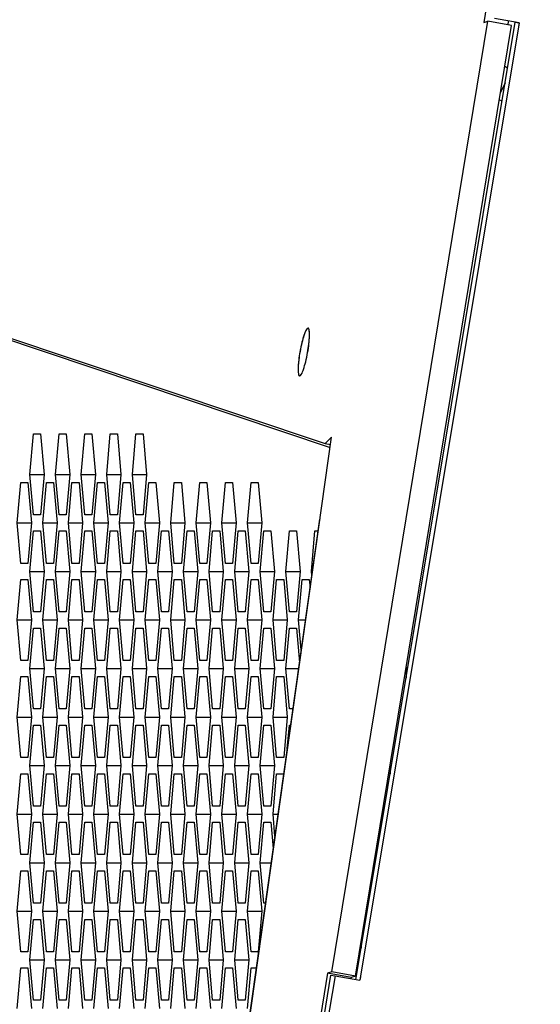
# Model space of a CAD drawing. Header units: millimetres. Extents: x 0 to 420, y 0 to 297.
# Tile 243 of 256: x 229.51 to 232.72, y 217.95 to 224.03. Entities that reach past the tile are written whole.
import ezdxf

# ---------------------------------------------------------------- set-up
doc = ezdxf.new("R2010")
doc.units = ezdxf.units.MM
doc.header["$LTSCALE"] = 23.1
doc.layers.get('0').update_dxf_attribs({"linetype": 'CONTINUOUS'})
doc.layers.add('02___PRT_ALL_AXES', color=7, linetype='CONTINUOUS')
doc.layers.add('DIM_PILOTEES', color=7, linetype='CONTINUOUS')
doc.styles.add('TEXTSTYLE_2', font='txt', dxfattribs={"width": 0.97619})
doc.styles.add('TEXTSTYLE_3', font='txt', dxfattribs={"width": 1.071429})
doc.styles.add('TEXTSTYLE_6', font='txt', dxfattribs={"width": 1.178571})
doc.dimstyles.new('DIMSTYLE_1', dxfattribs={"dimtxt": 2.5, "dimasz": 0.1875, "dimexe": 0.125, "dimexo": 0.0625, "dimgap": 1.25, "dimtad": 0, "dimtih": 1, "dimtoh": 1, "dimdsep": 46, "dimtxsty": 'TEXTSTYLE_2', "dimblk": '_FILLED', "dimblk1": '_FILLED', "dimblk2": '_FILLED', "dimcen": 0.09, "dimazin": 2, "dimtfac": 1, "dimtofl": 0, "dimtmove": 0, "dimatfit": 3, "dimldrblk": '_FILLED', "dimfxl": 1, "dimtolj": 1, "dimarcsym": 0})
doc.dimstyles.new('DIMSTYLE_2', dxfattribs={"dimtxt": 2.5, "dimasz": 0.1875, "dimexe": 0.125, "dimexo": 0.0625, "dimgap": 1.25, "dimtad": 0, "dimtih": 1, "dimtoh": 1, "dimdsep": 46, "dimtxsty": 'TEXTSTYLE_3', "dimblk": '_FILLED', "dimblk1": '_FILLED', "dimblk2": '_FILLED', "dimcen": 0.09, "dimazin": 2, "dimtfac": 1, "dimtofl": 0, "dimtmove": 0, "dimatfit": 3, "dimldrblk": '_FILLED', "dimfxl": 1, "dimtolj": 1, "dimarcsym": 0})
doc.dimstyles.new('DIMSTYLE_5', dxfattribs={"dimtxt": 2.5, "dimasz": 0.1875, "dimexe": 0.125, "dimexo": 0.0625, "dimgap": 1.25, "dimtad": 0, "dimtih": 1, "dimtoh": 1, "dimdsep": 46, "dimtxsty": 'TEXTSTYLE_6', "dimblk": '_FILLED', "dimblk1": '_FILLED', "dimblk2": '_FILLED', "dimcen": 0.09, "dimazin": 2, "dimtfac": 1, "dimtofl": 0, "dimtmove": 0, "dimatfit": 3, "dimldrblk": '_FILLED', "dimfxl": 1, "dimtolj": 1, "dimarcsym": 0})

# ---------------------------------------------------------------- blocks, each defined once
blk = doc.blocks.new('_FILLED')
at = {"color": 0, "linetype": 'BYBLOCK'}
blk.add_solid([(0, 0), (-1, 0.167), (-1, -0.167)], dxfattribs=at)
blk = doc.blocks.new('*D0')
at = {"layer": 'DIM_PILOTEES', "color": 2, "linetype": 'CONTINUOUS'}
for p, q in [((218.8808, 254.2086), (215.0951, 254.2086)), ((215.2201, 254.2086), (215.2201, 191.7537)), ((273.8528, 254.2086), (218.8808, 254.2086)), ((215.2201, 129.4471), (215.2201, 186.7537)), ((218.8808, 129.4471), (215.0951, 129.4471)), ((273.8782, 129.4471), (218.8808, 129.4471))]:
    blk.add_line(p, q, dxfattribs=at)
at = {"layer": 'DIM_PILOTEES', "color": 2, "linetype": 'CONTINUOUS', "xscale": 0.1875, "yscale": 0.1875, "zscale": 0.1875}
for p, rotation in [((215.2201, 254.2086), 90), ((215.2201, 129.4471), 270)]:
    blk.add_blockref('_FILLED', p, dxfattribs=dict(at, rotation=rotation))
at = {"layer": 'DIM_PILOTEES', "color": 2, "linetype": 'CONTINUOUS', "insert": (215.2201, 190.5037), "char_height": 2.5, "width": 10.982143, "attachment_point": 2, "line_spacing_factor": 0.9, "style": 'TEXTSTYLE_2'}
blk.add_mtext('{\\ftxt;\\W0.0001;\\H0.0001;\\~}{\\ftxt;\\W2.9285714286;\\H2.5; }{\\ftxt;\\W0.0001;\\H0.0001;\\~}', dxfattribs=at)
blk = doc.blocks.new('*D1')
at = {"layer": 'DIM_PILOTEES', "color": 2, "linetype": 'CONTINUOUS'}
for p, q in [((226.3883, 264.6125), (226.3883, 265.9875)), ((243.2945, 264.6125), (243.2945, 265.9875)), ((226.3883, 265.8625), (225.8883, 265.8625)), ((243.2945, 265.8625), (243.7945, 265.8625)), ((226.3883, 206.2157), (226.3883, 264.6125)), ((243.2945, 226.5584), (243.2945, 264.6125))]:
    blk.add_line(p, q, dxfattribs=at)
at = {"layer": 'DIM_PILOTEES', "color": 2, "linetype": 'CONTINUOUS', "xscale": 0.1875, "yscale": 0.1875, "zscale": 0.1875}
blk.add_blockref('_FILLED', (226.3883, 265.8625), dxfattribs=at)
at = {"layer": 'DIM_PILOTEES', "color": 2, "linetype": 'CONTINUOUS', "xscale": 0.1875, "yscale": 0.1875, "zscale": 0.1875, "rotation": 180}
blk.add_blockref('_FILLED', (243.2945, 265.8625), dxfattribs=at)
at = {"layer": 'DIM_PILOTEES', "color": 2, "linetype": 'CONTINUOUS', "insert": (235.5503, 267.1125), "char_height": 2.5, "width": 8.035714, "attachment_point": 2, "line_spacing_factor": 0.9, "style": 'TEXTSTYLE_3'}
blk.add_mtext('{\\ftxt;\\W0.0001;\\H0.0001;\\~}{\\ftxt;\\W2.1428571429;\\H2.5; }{\\ftxt;\\W0.0001;\\H0.0001;\\~}', dxfattribs=at)
blk = doc.blocks.new('*D8')
at = {"layer": 'DIM_PILOTEES', "color": 2, "linetype": 'CONTINUOUS'}
for p, q in [((226.3883, 276.7141), (226.3883, 278.0891)), ((276.2211, 276.7141), (276.2211, 278.0891)), ((226.3883, 277.9641), (248.9616, 277.9641)), ((276.2211, 277.9641), (257.3545, 277.9641)), ((226.3883, 206.2157), (226.3883, 276.7141)), ((276.2211, 241.6204), (276.2211, 276.7141))]:
    blk.add_line(p, q, dxfattribs=at)
at = {"layer": 'DIM_PILOTEES', "color": 2, "linetype": 'CONTINUOUS', "xscale": 0.1875, "yscale": 0.1875, "zscale": 0.1875, "rotation": 180}
blk.add_blockref('_FILLED', (226.3883, 277.9641), dxfattribs=at)
at = {"layer": 'DIM_PILOTEES', "color": 2, "linetype": 'CONTINUOUS', "xscale": 0.1875, "yscale": 0.1875, "zscale": 0.1875}
blk.add_blockref('_FILLED', (276.2211, 277.9641), dxfattribs=at)
at = {"layer": 'DIM_PILOTEES', "color": 2, "linetype": 'CONTINUOUS', "insert": (253.158, 279.2141), "char_height": 2.5, "width": 8.839286, "attachment_point": 2, "line_spacing_factor": 0.9, "style": 'TEXTSTYLE_6'}
blk.add_mtext('{\\ftxt;\\W0.0001;\\H0.0001;\\~}{\\ftxt;\\W2.3571428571;\\H2.5; }{\\ftxt;\\W0.0001;\\H0.0001;\\~}', dxfattribs=at)

msp = doc.modelspace()

# ---------------------------------------------------------------- linework, layer by layer
at = {"color": 7, "linetype": 'CONTINUOUS'}
for p, q in [((232.5368, 224.9966), (232.3753, 224.0134)), ((232.5946, 224.0125), (232.4409, 224.04)), ((231.4359, 218.1475), (232.4009, 224.022)), ((231.585, 218.0992), (232.5699, 224.0163)), ((232.5946, 224.0125), (231.6098, 218.0954)), ((232.3753, 224.0134), (232.4009, 224.022)), ((232.5467, 223.996), (232.4009, 224.022)), ((232.5699, 224.0163), (232.5946, 224.0125)), ((232.5946, 224.0125), (232.5906, 223.9887)), ((232.5227, 223.7328), (232.5049, 223.7414)), ((232.5076, 223.6422), (232.4788, 223.5826)), ((232.4885, 223.5272), (232.4711, 223.5356)), ((226.3883, 223.0907), (231.3956, 221.4117)), ((230.4753, 214.649), (231.435, 221.4515)), ((231.3956, 221.4117), (231.435, 221.4515)), ((231.3956, 221.4117), (231.4286, 221.4058)), ((229.5713, 221.222), (229.6592, 221.222)), ((229.7294, 221.222), (229.8172, 221.222)), ((229.8875, 221.222), (229.9753, 221.222)), ((230.0456, 221.222), (230.1334, 221.222)), ((230.2037, 221.222), (230.2915, 221.222)), ((230.4774, 214.6783), (231.3614, 220.9442)), ((229.4923, 220.922), (229.5801, 220.922)), ((229.6504, 220.922), (229.7382, 220.922)), ((229.8085, 220.922), (229.8963, 220.922)), ((229.9666, 220.922), (230.0544, 220.922)), ((230.1246, 220.922), (230.2125, 220.922)), ((230.2827, 220.922), (230.3706, 220.922)), ((230.4408, 220.922), (230.5287, 220.922)), ((230.5989, 220.922), (230.6867, 220.922)), ((230.757, 220.922), (230.8448, 220.922)), ((230.9151, 220.922), (231.0029, 220.922)), ((229.5713, 220.622), (229.6592, 220.622)), ((229.7294, 220.622), (229.8172, 220.622)), ((229.8875, 220.622), (229.9753, 220.622)), ((230.0456, 220.622), (230.1334, 220.622)), ((230.2037, 220.622), (230.2915, 220.622)), ((230.3618, 220.622), (230.4496, 220.622)), ((230.5199, 220.622), (230.6077, 220.622)), ((230.678, 220.622), (230.7658, 220.622)), ((230.8361, 220.622), (230.9239, 220.622)), ((230.9941, 220.622), (231.082, 220.622)), ((231.1522, 220.622), (231.2401, 220.622)), ((229.4923, 220.322), (229.5801, 220.322)), ((229.6504, 220.322), (229.7382, 220.322)), ((229.8085, 220.322), (229.8963, 220.322)), ((229.9666, 220.322), (230.0544, 220.322)), ((230.1246, 220.322), (230.2125, 220.322)), ((230.2827, 220.322), (230.3706, 220.322)), ((230.4408, 220.322), (230.5287, 220.322)), ((230.5989, 220.322), (230.6867, 220.322)), ((230.757, 220.322), (230.8448, 220.322)), ((230.9151, 220.322), (231.0029, 220.322)), ((231.0732, 220.322), (231.161, 220.322)), ((231.2313, 220.322), (231.2736, 220.322)), ((231.8952, 220.03), (231.8952, 219.9625)), ((229.5713, 220.022), (229.6592, 220.022)), ((229.7294, 220.022), (229.8172, 220.022)), ((229.8875, 220.022), (229.9753, 220.022)), ((230.0456, 220.022), (230.1334, 220.022)), ((230.2037, 220.022), (230.2915, 220.022)), ((230.3618, 220.022), (230.4496, 220.022)), ((230.5199, 220.022), (230.6077, 220.022)), ((230.678, 220.022), (230.7658, 220.022)), ((230.8361, 220.022), (230.9239, 220.022)), ((230.9941, 220.022), (231.082, 220.022)), ((231.1522, 220.022), (231.2313, 220.022)), ((229.4923, 219.722), (229.5801, 219.722)), ((229.6504, 219.722), (229.7382, 219.722)), ((229.8085, 219.722), (229.8963, 219.722)), ((229.9666, 219.722), (230.0544, 219.722)), ((230.1246, 219.722), (230.2125, 219.722)), ((230.2827, 219.722), (230.3706, 219.722)), ((230.4408, 219.722), (230.5287, 219.722)), ((230.5989, 219.722), (230.6867, 219.722)), ((230.757, 219.722), (230.8448, 219.722)), ((230.9151, 219.722), (231.0029, 219.722)), ((231.0732, 219.722), (231.161, 219.722)), ((229.5713, 219.422), (229.6592, 219.422)), ((229.7294, 219.422), (229.8172, 219.422)), ((229.8875, 219.422), (229.9753, 219.422)), ((230.0456, 219.422), (230.1334, 219.422)), ((230.2037, 219.422), (230.2915, 219.422)), ((230.3618, 219.422), (230.4496, 219.422)), ((230.5199, 219.422), (230.6077, 219.422)), ((230.678, 219.422), (230.7658, 219.422)), ((230.8361, 219.422), (230.9239, 219.422)), ((230.9941, 219.422), (231.082, 219.422)), ((229.4923, 219.122), (229.5801, 219.122)), ((229.6504, 219.122), (229.7382, 219.122)), ((229.8085, 219.122), (229.8963, 219.122)), ((229.9666, 219.122), (230.0544, 219.122)), ((230.1246, 219.122), (230.2125, 219.122)), ((230.2827, 219.122), (230.3706, 219.122)), ((230.4408, 219.122), (230.5287, 219.122)), ((230.5989, 219.122), (230.6867, 219.122)), ((230.757, 219.122), (230.8448, 219.122)), ((230.9151, 219.122), (231.0029, 219.122)), ((231.0732, 219.122), (231.1043, 219.122)), ((229.5713, 218.822), (229.6592, 218.822)), ((229.7294, 218.822), (229.8172, 218.822)), ((229.8875, 218.822), (229.9753, 218.822)), ((230.0456, 218.822), (230.1334, 218.822)), ((230.2037, 218.822), (230.2915, 218.822)), ((230.3618, 218.822), (230.4496, 218.822)), ((230.5199, 218.822), (230.6077, 218.822)), ((230.678, 218.822), (230.7658, 218.822)), ((230.8361, 218.822), (230.9239, 218.822)), ((230.9941, 218.822), (231.062, 218.822)), ((229.4923, 218.522), (229.5801, 218.522)), ((229.6504, 218.522), (229.7382, 218.522)), ((229.8085, 218.522), (229.8963, 218.522)), ((229.9666, 218.522), (230.0544, 218.522)), ((230.1246, 218.522), (230.2125, 218.522)), ((230.2827, 218.522), (230.3706, 218.522)), ((230.4408, 218.522), (230.5287, 218.522)), ((230.5989, 218.522), (230.6867, 218.522)), ((230.757, 218.522), (230.8448, 218.522)), ((230.9151, 218.522), (231.0029, 218.522)), ((229.5713, 218.222), (229.6592, 218.222)), ((229.7294, 218.222), (229.8172, 218.222)), ((229.8875, 218.222), (229.9753, 218.222)), ((230.0456, 218.222), (230.1334, 218.222)), ((230.2037, 218.222), (230.2915, 218.222)), ((230.3618, 218.222), (230.4496, 218.222)), ((230.5199, 218.222), (230.6077, 218.222)), ((230.678, 218.222), (230.7658, 218.222)), ((230.8361, 218.222), (230.9239, 218.222)), ((231.4103, 218.1389), (231.2487, 217.1557)), ((231.4359, 218.1475), (231.4103, 218.1389)), ((231.5561, 218.1129), (231.4103, 218.1389)), ((231.5817, 218.1215), (231.4359, 218.1475)), ((231.2755, 217.1898), (231.4313, 218.1267)), ((231.4561, 218.1229), (231.3002, 217.1861)), ((231.4313, 218.1267), (231.4561, 218.1229)), ((231.4561, 218.1229), (231.6098, 218.0954)), ((231.6132, 218.1162), (231.6098, 218.0954))]:
    msp.add_line(p, q, dxfattribs=at)
at = {"color": 3, "linetype": 'CONTINUOUS'}
for p, q in [((231.5817, 218.1215), (232.5467, 223.996)), ((232.527, 224.0234), (232.5232, 224.0002)), ((226.5369, 223.0294), (231.4262, 221.3887)), ((229.5713, 221.222), (229.5933, 221.472)), ((229.5933, 221.472), (229.6372, 221.472)), ((229.6372, 221.472), (229.6592, 221.222)), ((229.7294, 221.222), (229.7514, 221.472)), ((229.7514, 221.472), (229.7953, 221.472)), ((229.7953, 221.472), (229.8172, 221.222)), ((229.8875, 221.222), (229.9095, 221.472)), ((229.9095, 221.472), (229.9534, 221.472)), ((229.9534, 221.472), (229.9753, 221.222)), ((230.0456, 221.222), (230.0676, 221.472)), ((230.0676, 221.472), (230.1115, 221.472)), ((230.1115, 221.472), (230.1334, 221.222)), ((230.2037, 221.222), (230.2256, 221.472)), ((230.2256, 221.472), (230.2696, 221.472)), ((230.2696, 221.472), (230.2915, 221.222)), ((229.5933, 220.972), (229.5713, 221.222)), ((229.6592, 221.222), (229.6372, 220.972)), ((229.7514, 220.972), (229.7294, 221.222)), ((229.8172, 221.222), (229.7953, 220.972)), ((229.9095, 220.972), (229.8875, 221.222)), ((229.9753, 221.222), (229.9534, 220.972)), ((230.0676, 220.972), (230.0456, 221.222)), ((230.1334, 221.222), (230.1115, 220.972)), ((230.2256, 220.972), (230.2037, 221.222)), ((230.2915, 221.222), (230.2696, 220.972)), ((229.4923, 220.922), (229.5142, 221.172)), ((229.5142, 221.172), (229.5581, 221.172)), ((229.5581, 221.172), (229.5801, 220.922)), ((229.6504, 220.922), (229.6723, 221.172)), ((229.6723, 221.172), (229.7162, 221.172)), ((229.7162, 221.172), (229.7382, 220.922)), ((229.8085, 220.922), (229.8304, 221.172)), ((229.8304, 221.172), (229.8743, 221.172)), ((229.8743, 221.172), (229.8963, 220.922)), ((229.9666, 220.922), (229.9885, 221.172)), ((229.9885, 221.172), (230.0324, 221.172)), ((230.0324, 221.172), (230.0544, 220.922)), ((230.1246, 220.922), (230.1466, 221.172)), ((230.1466, 221.172), (230.1905, 221.172)), ((230.1905, 221.172), (230.2125, 220.922)), ((230.2827, 220.922), (230.3047, 221.172)), ((230.3047, 221.172), (230.3486, 221.172)), ((230.3486, 221.172), (230.3706, 220.922)), ((230.4408, 220.922), (230.4628, 221.172)), ((230.4628, 221.172), (230.5067, 221.172)), ((230.5067, 221.172), (230.5287, 220.922)), ((230.5989, 220.922), (230.6209, 221.172)), ((230.6209, 221.172), (230.6648, 221.172)), ((230.6648, 221.172), (230.6867, 220.922)), ((230.757, 220.922), (230.779, 221.172)), ((230.779, 221.172), (230.8229, 221.172)), ((230.8229, 221.172), (230.8448, 220.922)), ((230.9151, 220.922), (230.9371, 221.172)), ((230.9371, 221.172), (230.981, 221.172)), ((230.981, 221.172), (231.0029, 220.922)), ((229.6372, 220.972), (229.5933, 220.972)), ((229.7953, 220.972), (229.7514, 220.972)), ((229.9534, 220.972), (229.9095, 220.972)), ((230.1115, 220.972), (230.0676, 220.972)), ((230.2696, 220.972), (230.2256, 220.972)), ((229.5142, 220.672), (229.4923, 220.922)), ((229.5801, 220.922), (229.5581, 220.672)), ((229.6723, 220.672), (229.6504, 220.922)), ((229.7382, 220.922), (229.7162, 220.672)), ((229.8304, 220.672), (229.8085, 220.922)), ((229.8963, 220.922), (229.8743, 220.672)), ((229.9885, 220.672), (229.9666, 220.922)), ((230.0544, 220.922), (230.0324, 220.672)), ((230.1466, 220.672), (230.1246, 220.922)), ((230.2125, 220.922), (230.1905, 220.672)), ((230.3047, 220.672), (230.2827, 220.922)), ((230.3706, 220.922), (230.3486, 220.672)), ((230.4628, 220.672), (230.4408, 220.922)), ((230.5287, 220.922), (230.5067, 220.672)), ((230.6209, 220.672), (230.5989, 220.922)), ((230.6867, 220.922), (230.6648, 220.672)), ((230.779, 220.672), (230.757, 220.922)), ((230.8448, 220.922), (230.8229, 220.672)), ((230.9371, 220.672), (230.9151, 220.922)), ((231.0029, 220.922), (230.981, 220.672)), ((229.5713, 220.622), (229.5933, 220.872)), ((229.5933, 220.872), (229.6372, 220.872)), ((229.6372, 220.872), (229.6592, 220.622)), ((229.7294, 220.622), (229.7514, 220.872)), ((229.7514, 220.872), (229.7953, 220.872)), ((229.7953, 220.872), (229.8172, 220.622)), ((229.8875, 220.622), (229.9095, 220.872)), ((229.9095, 220.872), (229.9534, 220.872)), ((229.9534, 220.872), (229.9753, 220.622)), ((230.0456, 220.622), (230.0676, 220.872)), ((230.0676, 220.872), (230.1115, 220.872)), ((230.1115, 220.872), (230.1334, 220.622)), ((230.2037, 220.622), (230.2256, 220.872)), ((230.2256, 220.872), (230.2696, 220.872)), ((230.2696, 220.872), (230.2915, 220.622)), ((230.3618, 220.622), (230.3837, 220.872)), ((230.3837, 220.872), (230.4277, 220.872)), ((230.4277, 220.872), (230.4496, 220.622)), ((230.5199, 220.622), (230.5418, 220.872)), ((230.5418, 220.872), (230.5857, 220.872)), ((230.5857, 220.872), (230.6077, 220.622)), ((230.678, 220.622), (230.6999, 220.872)), ((230.6999, 220.872), (230.7438, 220.872)), ((230.7438, 220.872), (230.7658, 220.622)), ((230.8361, 220.622), (230.858, 220.872)), ((230.858, 220.872), (230.9019, 220.872)), ((230.9019, 220.872), (230.9239, 220.622)), ((230.9941, 220.622), (231.0161, 220.872)), ((231.0161, 220.872), (231.06, 220.872)), ((231.06, 220.872), (231.082, 220.622)), ((231.1522, 220.622), (231.1742, 220.872)), ((231.1742, 220.872), (231.2181, 220.872)), ((231.2181, 220.872), (231.2401, 220.622)), ((231.3103, 220.622), (231.3323, 220.872)), ((231.3323, 220.872), (231.3512, 220.872)), ((229.5581, 220.672), (229.5142, 220.672)), ((229.7162, 220.672), (229.6723, 220.672)), ((229.8743, 220.672), (229.8304, 220.672)), ((230.0324, 220.672), (229.9885, 220.672)), ((230.1905, 220.672), (230.1466, 220.672)), ((230.3486, 220.672), (230.3047, 220.672)), ((230.5067, 220.672), (230.4628, 220.672)), ((230.6648, 220.672), (230.6209, 220.672)), ((230.8229, 220.672), (230.779, 220.672)), ((230.981, 220.672), (230.9371, 220.672)), ((229.4923, 220.322), (229.5142, 220.572)), ((229.5142, 220.572), (229.5581, 220.572)), ((229.5581, 220.572), (229.5801, 220.322)), ((229.5933, 220.372), (229.5713, 220.622)), ((229.6592, 220.622), (229.6372, 220.372)), ((229.6504, 220.322), (229.6723, 220.572)), ((229.6723, 220.572), (229.7162, 220.572)), ((229.7162, 220.572), (229.7382, 220.322)), ((229.7514, 220.372), (229.7294, 220.622)), ((229.8172, 220.622), (229.7953, 220.372)), ((229.8085, 220.322), (229.8304, 220.572)), ((229.8304, 220.572), (229.8743, 220.572)), ((229.8743, 220.572), (229.8963, 220.322)), ((229.9095, 220.372), (229.8875, 220.622)), ((229.9753, 220.622), (229.9534, 220.372)), ((229.9666, 220.322), (229.9885, 220.572)), ((229.9885, 220.572), (230.0324, 220.572)), ((230.0324, 220.572), (230.0544, 220.322)), ((230.0676, 220.372), (230.0456, 220.622)), ((230.1334, 220.622), (230.1115, 220.372)), ((230.1246, 220.322), (230.1466, 220.572)), ((230.1466, 220.572), (230.1905, 220.572)), ((230.1905, 220.572), (230.2125, 220.322)), ((230.2256, 220.372), (230.2037, 220.622)), ((230.2915, 220.622), (230.2696, 220.372)), ((230.2827, 220.322), (230.3047, 220.572)), ((230.3047, 220.572), (230.3486, 220.572)), ((230.3486, 220.572), (230.3706, 220.322)), ((230.3837, 220.372), (230.3618, 220.622)), ((230.4496, 220.622), (230.4277, 220.372)), ((230.4408, 220.322), (230.4628, 220.572)), ((230.4628, 220.572), (230.5067, 220.572)), ((230.5067, 220.572), (230.5287, 220.322)), ((230.5418, 220.372), (230.5199, 220.622)), ((230.6077, 220.622), (230.5857, 220.372)), ((230.5989, 220.322), (230.6209, 220.572)), ((230.6209, 220.572), (230.6648, 220.572)), ((230.6648, 220.572), (230.6867, 220.322)), ((230.6999, 220.372), (230.678, 220.622)), ((230.7658, 220.622), (230.7438, 220.372)), ((230.757, 220.322), (230.779, 220.572)), ((230.779, 220.572), (230.8229, 220.572)), ((230.8229, 220.572), (230.8448, 220.322)), ((230.858, 220.372), (230.8361, 220.622)), ((230.9239, 220.622), (230.9019, 220.372)), ((230.9151, 220.322), (230.9371, 220.572)), ((230.9371, 220.572), (230.981, 220.572)), ((230.981, 220.572), (231.0029, 220.322)), ((231.0161, 220.372), (230.9941, 220.622)), ((231.082, 220.622), (231.06, 220.372)), ((231.0732, 220.322), (231.0951, 220.572)), ((231.0951, 220.572), (231.1391, 220.572)), ((231.1391, 220.572), (231.161, 220.322)), ((231.1742, 220.372), (231.1522, 220.622)), ((231.2401, 220.622), (231.2181, 220.372)), ((231.2313, 220.322), (231.2532, 220.572)), ((231.2532, 220.572), (231.2972, 220.572)), ((231.2972, 220.572), (231.3017, 220.5206)), ((231.3125, 220.5973), (231.3103, 220.622)), ((229.6372, 220.372), (229.5933, 220.372)), ((229.7953, 220.372), (229.7514, 220.372)), ((229.9534, 220.372), (229.9095, 220.372)), ((230.1115, 220.372), (230.0676, 220.372)), ((230.2696, 220.372), (230.2256, 220.372)), ((230.4277, 220.372), (230.3837, 220.372)), ((230.5857, 220.372), (230.5418, 220.372)), ((230.7438, 220.372), (230.6999, 220.372)), ((230.9019, 220.372), (230.858, 220.372)), ((231.06, 220.372), (231.0161, 220.372)), ((231.2181, 220.372), (231.1742, 220.372)), ((229.5142, 220.072), (229.4923, 220.322)), ((229.5801, 220.322), (229.5581, 220.072)), ((229.5713, 220.022), (229.5933, 220.272)), ((229.5933, 220.272), (229.6372, 220.272)), ((229.6372, 220.272), (229.6592, 220.022)), ((229.6723, 220.072), (229.6504, 220.322)), ((229.7382, 220.322), (229.7162, 220.072)), ((229.7294, 220.022), (229.7514, 220.272)), ((229.7514, 220.272), (229.7953, 220.272)), ((229.7953, 220.272), (229.8172, 220.022)), ((229.8304, 220.072), (229.8085, 220.322)), ((229.8963, 220.322), (229.8743, 220.072)), ((229.8875, 220.022), (229.9095, 220.272)), ((229.9095, 220.272), (229.9534, 220.272)), ((229.9534, 220.272), (229.9753, 220.022)), ((229.9885, 220.072), (229.9666, 220.322)), ((230.0544, 220.322), (230.0324, 220.072)), ((230.0456, 220.022), (230.0676, 220.272)), ((230.0676, 220.272), (230.1115, 220.272)), ((230.1115, 220.272), (230.1334, 220.022)), ((230.1466, 220.072), (230.1246, 220.322)), ((230.2125, 220.322), (230.1905, 220.072)), ((230.2037, 220.022), (230.2256, 220.272)), ((230.2256, 220.272), (230.2696, 220.272)), ((230.2696, 220.272), (230.2915, 220.022)), ((230.3047, 220.072), (230.2827, 220.322)), ((230.3706, 220.322), (230.3486, 220.072)), ((230.3618, 220.022), (230.3837, 220.272)), ((230.3837, 220.272), (230.4277, 220.272)), ((230.4277, 220.272), (230.4496, 220.022)), ((230.4628, 220.072), (230.4408, 220.322)), ((230.5287, 220.322), (230.5067, 220.072)), ((230.5199, 220.022), (230.5418, 220.272)), ((230.5418, 220.272), (230.5857, 220.272)), ((230.5857, 220.272), (230.6077, 220.022)), ((230.6209, 220.072), (230.5989, 220.322)), ((230.6867, 220.322), (230.6648, 220.072)), ((230.678, 220.022), (230.6999, 220.272)), ((230.6999, 220.272), (230.7438, 220.272)), ((230.7438, 220.272), (230.7658, 220.022)), ((230.779, 220.072), (230.757, 220.322)), ((230.8448, 220.322), (230.8229, 220.072)), ((230.8361, 220.022), (230.858, 220.272)), ((230.858, 220.272), (230.9019, 220.272)), ((230.9019, 220.272), (230.9239, 220.022)), ((230.9371, 220.072), (230.9151, 220.322)), ((231.0029, 220.322), (230.981, 220.072)), ((230.9941, 220.022), (231.0161, 220.272)), ((231.0161, 220.272), (231.06, 220.272)), ((231.06, 220.272), (231.082, 220.022)), ((231.0951, 220.072), (231.0732, 220.322)), ((231.161, 220.322), (231.1391, 220.072)), ((231.1522, 220.022), (231.1742, 220.272)), ((231.1742, 220.272), (231.2181, 220.272)), ((231.2181, 220.272), (231.2367, 220.0602)), ((231.2475, 220.1369), (231.2313, 220.322)), ((229.5581, 220.072), (229.5142, 220.072)), ((229.7162, 220.072), (229.6723, 220.072)), ((229.8743, 220.072), (229.8304, 220.072)), ((230.0324, 220.072), (229.9885, 220.072)), ((230.1905, 220.072), (230.1466, 220.072)), ((230.3486, 220.072), (230.3047, 220.072)), ((230.5067, 220.072), (230.4628, 220.072)), ((230.6648, 220.072), (230.6209, 220.072)), ((230.8229, 220.072), (230.779, 220.072)), ((230.981, 220.072), (230.9371, 220.072)), ((231.1391, 220.072), (231.0951, 220.072)), ((229.4923, 219.722), (229.5142, 219.972)), ((229.5142, 219.972), (229.5581, 219.972)), ((229.5581, 219.972), (229.5801, 219.722)), ((229.5933, 219.772), (229.5713, 220.022)), ((229.6592, 220.022), (229.6372, 219.772)), ((229.6504, 219.722), (229.6723, 219.972)), ((229.6723, 219.972), (229.7162, 219.972)), ((229.7162, 219.972), (229.7382, 219.722)), ((229.7514, 219.772), (229.7294, 220.022)), ((229.8172, 220.022), (229.7953, 219.772)), ((229.8085, 219.722), (229.8304, 219.972)), ((229.8304, 219.972), (229.8743, 219.972)), ((229.8743, 219.972), (229.8963, 219.722)), ((229.9095, 219.772), (229.8875, 220.022)), ((229.9753, 220.022), (229.9534, 219.772)), ((229.9666, 219.722), (229.9885, 219.972)), ((229.9885, 219.972), (230.0324, 219.972)), ((230.0324, 219.972), (230.0544, 219.722)), ((230.0676, 219.772), (230.0456, 220.022)), ((230.1334, 220.022), (230.1115, 219.772)), ((230.1246, 219.722), (230.1466, 219.972)), ((230.1466, 219.972), (230.1905, 219.972)), ((230.1905, 219.972), (230.2125, 219.722)), ((230.2256, 219.772), (230.2037, 220.022)), ((230.2915, 220.022), (230.2696, 219.772)), ((230.2827, 219.722), (230.3047, 219.972)), ((230.3047, 219.972), (230.3486, 219.972)), ((230.3486, 219.972), (230.3706, 219.722)), ((230.3837, 219.772), (230.3618, 220.022)), ((230.4496, 220.022), (230.4277, 219.772)), ((230.4408, 219.722), (230.4628, 219.972)), ((230.4628, 219.972), (230.5067, 219.972)), ((230.5067, 219.972), (230.5287, 219.722)), ((230.5418, 219.772), (230.5199, 220.022)), ((230.6077, 220.022), (230.5857, 219.772)), ((230.5989, 219.722), (230.6209, 219.972)), ((230.6209, 219.972), (230.6648, 219.972)), ((230.6648, 219.972), (230.6867, 219.722)), ((230.6999, 219.772), (230.678, 220.022)), ((230.7658, 220.022), (230.7438, 219.772)), ((230.757, 219.722), (230.779, 219.972)), ((230.779, 219.972), (230.8229, 219.972)), ((230.8229, 219.972), (230.8448, 219.722)), ((230.858, 219.772), (230.8361, 220.022)), ((230.9239, 220.022), (230.9019, 219.772)), ((230.9151, 219.722), (230.9371, 219.972)), ((230.9371, 219.972), (230.981, 219.972)), ((230.981, 219.972), (231.0029, 219.722)), ((231.0161, 219.772), (230.9941, 220.022)), ((231.082, 220.022), (231.06, 219.772)), ((231.0732, 219.722), (231.0951, 219.972)), ((231.0951, 219.972), (231.1391, 219.972)), ((231.1391, 219.972), (231.161, 219.722)), ((231.1742, 219.772), (231.1522, 220.022)), ((229.5142, 219.472), (229.4923, 219.722)), ((229.5801, 219.722), (229.5581, 219.472)), ((229.6372, 219.772), (229.5933, 219.772)), ((229.6723, 219.472), (229.6504, 219.722)), ((229.7382, 219.722), (229.7162, 219.472)), ((229.7953, 219.772), (229.7514, 219.772)), ((229.8304, 219.472), (229.8085, 219.722)), ((229.8963, 219.722), (229.8743, 219.472)), ((229.9534, 219.772), (229.9095, 219.772)), ((229.9885, 219.472), (229.9666, 219.722)), ((230.0544, 219.722), (230.0324, 219.472)), ((230.1115, 219.772), (230.0676, 219.772)), ((230.1466, 219.472), (230.1246, 219.722)), ((230.2125, 219.722), (230.1905, 219.472)), ((230.2696, 219.772), (230.2256, 219.772)), ((230.3047, 219.472), (230.2827, 219.722)), ((230.3706, 219.722), (230.3486, 219.472)), ((230.4277, 219.772), (230.3837, 219.772)), ((230.4628, 219.472), (230.4408, 219.722)), ((230.5287, 219.722), (230.5067, 219.472)), ((230.5857, 219.772), (230.5418, 219.772)), ((230.6209, 219.472), (230.5989, 219.722)), ((230.6867, 219.722), (230.6648, 219.472)), ((230.7438, 219.772), (230.6999, 219.772)), ((230.779, 219.472), (230.757, 219.722)), ((230.8448, 219.722), (230.8229, 219.472)), ((230.9019, 219.772), (230.858, 219.772)), ((230.9371, 219.472), (230.9151, 219.722)), ((231.0029, 219.722), (230.981, 219.472)), ((231.06, 219.772), (231.0161, 219.772)), ((231.0951, 219.472), (231.0732, 219.722)), ((231.161, 219.722), (231.1391, 219.472)), ((231.196, 219.772), (231.1742, 219.772)), ((229.5713, 219.422), (229.5933, 219.672)), ((229.5933, 219.672), (229.6372, 219.672)), ((229.6372, 219.672), (229.6592, 219.422)), ((229.7294, 219.422), (229.7514, 219.672)), ((229.7514, 219.672), (229.7953, 219.672)), ((229.7953, 219.672), (229.8172, 219.422)), ((229.8875, 219.422), (229.9095, 219.672)), ((229.9095, 219.672), (229.9534, 219.672)), ((229.9534, 219.672), (229.9753, 219.422)), ((230.0456, 219.422), (230.0676, 219.672)), ((230.0676, 219.672), (230.1115, 219.672)), ((230.1115, 219.672), (230.1334, 219.422)), ((230.2037, 219.422), (230.2256, 219.672)), ((230.2256, 219.672), (230.2696, 219.672)), ((230.2696, 219.672), (230.2915, 219.422)), ((230.3618, 219.422), (230.3837, 219.672)), ((230.3837, 219.672), (230.4277, 219.672)), ((230.4277, 219.672), (230.4496, 219.422)), ((230.5199, 219.422), (230.5418, 219.672)), ((230.5418, 219.672), (230.5857, 219.672)), ((230.5857, 219.672), (230.6077, 219.422)), ((230.678, 219.422), (230.6999, 219.672)), ((230.6999, 219.672), (230.7438, 219.672)), ((230.7438, 219.672), (230.7658, 219.422)), ((230.8361, 219.422), (230.858, 219.672)), ((230.858, 219.672), (230.9019, 219.672)), ((230.9019, 219.672), (230.9239, 219.422)), ((230.9941, 219.422), (231.0161, 219.672)), ((231.0161, 219.672), (231.06, 219.672)), ((231.06, 219.672), (231.082, 219.422)), ((231.1614, 219.5265), (231.1742, 219.672)), ((231.1742, 219.672), (231.1819, 219.672)), ((229.5581, 219.472), (229.5142, 219.472)), ((229.5933, 219.172), (229.5713, 219.422)), ((229.6592, 219.422), (229.6372, 219.172)), ((229.7162, 219.472), (229.6723, 219.472)), ((229.7514, 219.172), (229.7294, 219.422)), ((229.8172, 219.422), (229.7953, 219.172)), ((229.8743, 219.472), (229.8304, 219.472)), ((229.9095, 219.172), (229.8875, 219.422)), ((229.9753, 219.422), (229.9534, 219.172)), ((230.0324, 219.472), (229.9885, 219.472)), ((230.0676, 219.172), (230.0456, 219.422)), ((230.1334, 219.422), (230.1115, 219.172)), ((230.1905, 219.472), (230.1466, 219.472)), ((230.2256, 219.172), (230.2037, 219.422)), ((230.2915, 219.422), (230.2696, 219.172)), ((230.3486, 219.472), (230.3047, 219.472)), ((230.3837, 219.172), (230.3618, 219.422)), ((230.4496, 219.422), (230.4277, 219.172)), ((230.5067, 219.472), (230.4628, 219.472)), ((230.5418, 219.172), (230.5199, 219.422)), ((230.6077, 219.422), (230.5857, 219.172)), ((230.6648, 219.472), (230.6209, 219.472)), ((230.6999, 219.172), (230.678, 219.422)), ((230.7658, 219.422), (230.7438, 219.172)), ((230.8229, 219.472), (230.779, 219.472)), ((230.858, 219.172), (230.8361, 219.422)), ((230.9239, 219.422), (230.9019, 219.172)), ((230.981, 219.472), (230.9371, 219.472)), ((231.0161, 219.172), (230.9941, 219.422)), ((231.082, 219.422), (231.06, 219.172)), ((231.1391, 219.472), (231.0951, 219.472)), ((231.7963, 219.4283), (231.7963, 219.3687)), ((229.4923, 219.122), (229.5142, 219.372)), ((229.5142, 219.372), (229.5581, 219.372)), ((229.5581, 219.372), (229.5801, 219.122)), ((229.6504, 219.122), (229.6723, 219.372)), ((229.6723, 219.372), (229.7162, 219.372)), ((229.7162, 219.372), (229.7382, 219.122)), ((229.8085, 219.122), (229.8304, 219.372)), ((229.8304, 219.372), (229.8743, 219.372)), ((229.8743, 219.372), (229.8963, 219.122)), ((229.9666, 219.122), (229.9885, 219.372)), ((229.9885, 219.372), (230.0324, 219.372)), ((230.0324, 219.372), (230.0544, 219.122)), ((230.1246, 219.122), (230.1466, 219.372)), ((230.1466, 219.372), (230.1905, 219.372)), ((230.1905, 219.372), (230.2125, 219.122)), ((230.2827, 219.122), (230.3047, 219.372)), ((230.3047, 219.372), (230.3486, 219.372)), ((230.3486, 219.372), (230.3706, 219.122)), ((230.4408, 219.122), (230.4628, 219.372)), ((230.4628, 219.372), (230.5067, 219.372)), ((230.5067, 219.372), (230.5287, 219.122)), ((230.5989, 219.122), (230.6209, 219.372)), ((230.6209, 219.372), (230.6648, 219.372)), ((230.6648, 219.372), (230.6867, 219.122)), ((230.757, 219.122), (230.779, 219.372)), ((230.779, 219.372), (230.8229, 219.372)), ((230.8229, 219.372), (230.8448, 219.122)), ((230.9151, 219.122), (230.9371, 219.372)), ((230.9371, 219.372), (230.981, 219.372)), ((230.981, 219.372), (231.0029, 219.122)), ((231.0732, 219.122), (231.0951, 219.372)), ((231.0951, 219.372), (231.1391, 219.372)), ((229.6372, 219.172), (229.5933, 219.172)), ((229.7953, 219.172), (229.7514, 219.172)), ((229.9534, 219.172), (229.9095, 219.172)), ((230.1115, 219.172), (230.0676, 219.172)), ((230.2696, 219.172), (230.2256, 219.172)), ((230.4277, 219.172), (230.3837, 219.172)), ((230.5857, 219.172), (230.5418, 219.172)), ((230.7438, 219.172), (230.6999, 219.172)), ((230.9019, 219.172), (230.858, 219.172)), ((231.06, 219.172), (231.0161, 219.172)), ((229.5142, 218.872), (229.4923, 219.122)), ((229.5801, 219.122), (229.5581, 218.872)), ((229.6723, 218.872), (229.6504, 219.122)), ((229.7382, 219.122), (229.7162, 218.872)), ((229.8304, 218.872), (229.8085, 219.122)), ((229.8963, 219.122), (229.8743, 218.872)), ((229.9885, 218.872), (229.9666, 219.122)), ((230.0544, 219.122), (230.0324, 218.872)), ((230.1466, 218.872), (230.1246, 219.122)), ((230.2125, 219.122), (230.1905, 218.872)), ((230.3047, 218.872), (230.2827, 219.122)), ((230.3706, 219.122), (230.3486, 218.872)), ((230.4628, 218.872), (230.4408, 219.122)), ((230.5287, 219.122), (230.5067, 218.872)), ((230.6209, 218.872), (230.5989, 219.122)), ((230.6867, 219.122), (230.6648, 218.872)), ((230.779, 218.872), (230.757, 219.122)), ((230.8448, 219.122), (230.8229, 218.872)), ((230.9371, 218.872), (230.9151, 219.122)), ((231.0029, 219.122), (230.981, 218.872)), ((231.0851, 218.9859), (231.0732, 219.122)), ((229.5713, 218.822), (229.5933, 219.072)), ((229.5933, 219.072), (229.6372, 219.072)), ((229.6372, 219.072), (229.6592, 218.822)), ((229.7294, 218.822), (229.7514, 219.072)), ((229.7514, 219.072), (229.7953, 219.072)), ((229.7953, 219.072), (229.8172, 218.822)), ((229.8875, 218.822), (229.9095, 219.072)), ((229.9095, 219.072), (229.9534, 219.072)), ((229.9534, 219.072), (229.9753, 218.822)), ((230.0456, 218.822), (230.0676, 219.072)), ((230.0676, 219.072), (230.1115, 219.072)), ((230.1115, 219.072), (230.1334, 218.822)), ((230.2037, 218.822), (230.2256, 219.072)), ((230.2256, 219.072), (230.2696, 219.072)), ((230.2696, 219.072), (230.2915, 218.822)), ((230.3618, 218.822), (230.3837, 219.072)), ((230.3837, 219.072), (230.4277, 219.072)), ((230.4277, 219.072), (230.4496, 218.822)), ((230.5199, 218.822), (230.5418, 219.072)), ((230.5418, 219.072), (230.5857, 219.072)), ((230.5857, 219.072), (230.6077, 218.822)), ((230.678, 218.822), (230.6999, 219.072)), ((230.6999, 219.072), (230.7438, 219.072)), ((230.7438, 219.072), (230.7658, 218.822)), ((230.8361, 218.822), (230.858, 219.072)), ((230.858, 219.072), (230.9019, 219.072)), ((230.9019, 219.072), (230.9239, 218.822)), ((230.9941, 218.822), (231.0161, 219.072)), ((231.0161, 219.072), (231.06, 219.072)), ((231.06, 219.072), (231.0743, 218.9091)), ((229.5581, 218.872), (229.5142, 218.872)), ((229.7162, 218.872), (229.6723, 218.872)), ((229.8743, 218.872), (229.8304, 218.872)), ((230.0324, 218.872), (229.9885, 218.872)), ((230.1905, 218.872), (230.1466, 218.872)), ((230.3486, 218.872), (230.3047, 218.872)), ((230.5067, 218.872), (230.4628, 218.872)), ((230.6648, 218.872), (230.6209, 218.872)), ((230.8229, 218.872), (230.779, 218.872)), ((230.981, 218.872), (230.9371, 218.872)), ((229.5933, 218.572), (229.5713, 218.822)), ((229.6592, 218.822), (229.6372, 218.572)), ((229.7514, 218.572), (229.7294, 218.822)), ((229.8172, 218.822), (229.7953, 218.572)), ((229.9095, 218.572), (229.8875, 218.822)), ((229.9753, 218.822), (229.9534, 218.572)), ((230.0676, 218.572), (230.0456, 218.822)), ((230.1334, 218.822), (230.1115, 218.572)), ((230.2256, 218.572), (230.2037, 218.822)), ((230.2915, 218.822), (230.2696, 218.572)), ((230.3837, 218.572), (230.3618, 218.822)), ((230.4496, 218.822), (230.4277, 218.572)), ((230.5418, 218.572), (230.5199, 218.822)), ((230.6077, 218.822), (230.5857, 218.572)), ((230.6999, 218.572), (230.678, 218.822)), ((230.7658, 218.822), (230.7438, 218.572)), ((230.858, 218.572), (230.8361, 218.822)), ((230.9239, 218.822), (230.9019, 218.572)), ((231.0161, 218.572), (230.9941, 218.822)), ((229.4923, 218.522), (229.5142, 218.772)), ((229.5142, 218.772), (229.5581, 218.772)), ((229.5581, 218.772), (229.5801, 218.522)), ((229.6504, 218.522), (229.6723, 218.772)), ((229.6723, 218.772), (229.7162, 218.772)), ((229.7162, 218.772), (229.7382, 218.522)), ((229.8085, 218.522), (229.8304, 218.772)), ((229.8304, 218.772), (229.8743, 218.772)), ((229.8743, 218.772), (229.8963, 218.522)), ((229.9666, 218.522), (229.9885, 218.772)), ((229.9885, 218.772), (230.0324, 218.772)), ((230.0324, 218.772), (230.0544, 218.522)), ((230.1246, 218.522), (230.1466, 218.772)), ((230.1466, 218.772), (230.1905, 218.772)), ((230.1905, 218.772), (230.2125, 218.522)), ((230.2827, 218.522), (230.3047, 218.772)), ((230.3047, 218.772), (230.3486, 218.772)), ((230.3486, 218.772), (230.3706, 218.522)), ((230.4408, 218.522), (230.4628, 218.772)), ((230.4628, 218.772), (230.5067, 218.772)), ((230.5067, 218.772), (230.5287, 218.522)), ((230.5989, 218.522), (230.6209, 218.772)), ((230.6209, 218.772), (230.6648, 218.772)), ((230.6648, 218.772), (230.6867, 218.522)), ((230.757, 218.522), (230.779, 218.772)), ((230.779, 218.772), (230.8229, 218.772)), ((230.8229, 218.772), (230.8448, 218.522)), ((230.9151, 218.522), (230.9371, 218.772)), ((230.9371, 218.772), (230.981, 218.772)), ((230.981, 218.772), (231.0029, 218.522)), ((229.6372, 218.572), (229.5933, 218.572)), ((229.7953, 218.572), (229.7514, 218.572)), ((229.9534, 218.572), (229.9095, 218.572)), ((230.1115, 218.572), (230.0676, 218.572)), ((230.2696, 218.572), (230.2256, 218.572)), ((230.4277, 218.572), (230.3837, 218.572)), ((230.5857, 218.572), (230.5418, 218.572)), ((230.7438, 218.572), (230.6999, 218.572)), ((230.9019, 218.572), (230.858, 218.572)), ((231.0267, 218.572), (231.0161, 218.572)), ((229.5142, 218.272), (229.4923, 218.522)), ((229.5801, 218.522), (229.5581, 218.272)), ((229.6723, 218.272), (229.6504, 218.522)), ((229.7382, 218.522), (229.7162, 218.272)), ((229.8304, 218.272), (229.8085, 218.522)), ((229.8963, 218.522), (229.8743, 218.272)), ((229.9885, 218.272), (229.9666, 218.522)), ((230.0544, 218.522), (230.0324, 218.272)), ((230.1466, 218.272), (230.1246, 218.522)), ((230.2125, 218.522), (230.1905, 218.272)), ((230.3047, 218.272), (230.2827, 218.522)), ((230.3706, 218.522), (230.3486, 218.272)), ((230.4628, 218.272), (230.4408, 218.522)), ((230.5287, 218.522), (230.5067, 218.272)), ((230.6209, 218.272), (230.5989, 218.522)), ((230.6867, 218.522), (230.6648, 218.272)), ((230.779, 218.272), (230.757, 218.522)), ((230.8448, 218.522), (230.8229, 218.272)), ((230.9371, 218.272), (230.9151, 218.522)), ((231.0029, 218.522), (230.981, 218.272)), ((229.5713, 218.222), (229.5933, 218.472)), ((229.5933, 218.472), (229.6372, 218.472)), ((229.6372, 218.472), (229.6592, 218.222)), ((229.7294, 218.222), (229.7514, 218.472)), ((229.7514, 218.472), (229.7953, 218.472)), ((229.7953, 218.472), (229.8172, 218.222)), ((229.8875, 218.222), (229.9095, 218.472)), ((229.9095, 218.472), (229.9534, 218.472)), ((229.9534, 218.472), (229.9753, 218.222)), ((230.0456, 218.222), (230.0676, 218.472)), ((230.0676, 218.472), (230.1115, 218.472)), ((230.1115, 218.472), (230.1334, 218.222)), ((230.2037, 218.222), (230.2256, 218.472)), ((230.2256, 218.472), (230.2696, 218.472)), ((230.2696, 218.472), (230.2915, 218.222)), ((230.3618, 218.222), (230.3837, 218.472)), ((230.3837, 218.472), (230.4277, 218.472)), ((230.4277, 218.472), (230.4496, 218.222)), ((230.5199, 218.222), (230.5418, 218.472)), ((230.5418, 218.472), (230.5857, 218.472)), ((230.5857, 218.472), (230.6077, 218.222)), ((230.678, 218.222), (230.6999, 218.472)), ((230.6999, 218.472), (230.7438, 218.472)), ((230.7438, 218.472), (230.7658, 218.222)), ((230.8361, 218.222), (230.858, 218.472)), ((230.858, 218.472), (230.9019, 218.472)), ((230.9019, 218.472), (230.9239, 218.222)), ((231.6165, 218.3337), (231.6174, 218.2938)), ((231.6213, 218.363), (231.617, 218.3134)), ((229.5581, 218.272), (229.5142, 218.272)), ((229.7162, 218.272), (229.6723, 218.272)), ((229.8743, 218.272), (229.8304, 218.272)), ((230.0324, 218.272), (229.9885, 218.272)), ((230.1905, 218.272), (230.1466, 218.272)), ((230.3486, 218.272), (230.3047, 218.272)), ((230.5067, 218.272), (230.4628, 218.272)), ((230.6648, 218.272), (230.6209, 218.272)), ((230.8229, 218.272), (230.779, 218.272)), ((230.981, 218.272), (230.9371, 218.272)), ((229.5933, 217.972), (229.5713, 218.222)), ((229.6592, 218.222), (229.6372, 217.972)), ((229.7514, 217.972), (229.7294, 218.222)), ((229.8172, 218.222), (229.7953, 217.972)), ((229.9095, 217.972), (229.8875, 218.222)), ((229.9753, 218.222), (229.9534, 217.972)), ((230.0676, 217.972), (230.0456, 218.222)), ((230.1334, 218.222), (230.1115, 217.972)), ((230.2256, 217.972), (230.2037, 218.222)), ((230.2915, 218.222), (230.2696, 217.972)), ((230.3837, 217.972), (230.3618, 218.222)), ((230.4496, 218.222), (230.4277, 217.972)), ((230.5418, 217.972), (230.5199, 218.222)), ((230.6077, 218.222), (230.5857, 217.972)), ((230.6999, 217.972), (230.678, 218.222)), ((230.7658, 218.222), (230.7438, 217.972)), ((230.858, 217.972), (230.8361, 218.222)), ((230.9239, 218.222), (230.9019, 217.972)), ((229.4923, 217.922), (229.5142, 218.172)), ((229.5142, 218.172), (229.5581, 218.172)), ((229.5581, 218.172), (229.5801, 217.922)), ((229.6504, 217.922), (229.6723, 218.172)), ((229.6723, 218.172), (229.7162, 218.172)), ((229.7162, 218.172), (229.7382, 217.922)), ((229.8085, 217.922), (229.8304, 218.172)), ((229.8304, 218.172), (229.8743, 218.172)), ((229.8743, 218.172), (229.8963, 217.922)), ((229.9666, 217.922), (229.9885, 218.172)), ((229.9885, 218.172), (230.0324, 218.172)), ((230.0324, 218.172), (230.0544, 217.922)), ((230.1246, 217.922), (230.1466, 218.172)), ((230.1466, 218.172), (230.1905, 218.172)), ((230.1905, 218.172), (230.2125, 217.922)), ((230.2827, 217.922), (230.3047, 218.172)), ((230.3047, 218.172), (230.3486, 218.172)), ((230.3486, 218.172), (230.3706, 217.922)), ((230.4408, 217.922), (230.4628, 218.172)), ((230.4628, 218.172), (230.5067, 218.172)), ((230.5067, 218.172), (230.5287, 217.922)), ((230.5989, 217.922), (230.6209, 218.172)), ((230.6209, 218.172), (230.6648, 218.172)), ((230.6648, 218.172), (230.6867, 217.922)), ((230.757, 217.922), (230.779, 218.172)), ((230.779, 218.172), (230.8229, 218.172)), ((230.8229, 218.172), (230.8448, 217.922)), ((230.9151, 217.922), (230.9371, 218.172)), ((230.9371, 218.172), (230.9703, 218.172)), ((231.5561, 218.1129), (231.5548, 218.1053)), ((231.5817, 218.1215), (231.5561, 218.1129)), ((229.6372, 217.972), (229.5933, 217.972)), ((229.7953, 217.972), (229.7514, 217.972)), ((229.9534, 217.972), (229.9095, 217.972)), ((230.1115, 217.972), (230.0676, 217.972)), ((230.2696, 217.972), (230.2256, 217.972)), ((230.4277, 217.972), (230.3837, 217.972)), ((230.5857, 217.972), (230.5418, 217.972)), ((230.7438, 217.972), (230.6999, 217.972)), ((230.9019, 217.972), (230.858, 217.972))]:
    msp.add_line(p, q, dxfattribs=at)
at = {"color": 7, "linetype": 'CONTINUOUS'}
for points, knots in [([(231.2896, 222.1256), (231.2848, 222.1264), (231.2737, 222.1083), (231.2636, 222.0816), (231.2502, 222.0348), (231.2432, 222.0005), (231.2398, 221.9816)], [0, 0, 0, 0, 0.094592, 0.311188, 0.628222, 1, 1, 1, 1]), ([(231.2868, 221.9742), (231.2899, 221.9919), (231.2948, 222.0249), (231.299, 222.0703), (231.2982, 222.1016), (231.2961, 222.1206), (231.2918, 222.1244)], [0, 0, 0, 0, 0.35472, 0.662956, 0.885709, 1, 1, 1, 1]), ([(231.2918, 222.1244), (231.2915, 222.1247), (231.2908, 222.1252), (231.29, 222.1255), (231.2896, 222.1256)], [0, 0, 0, 0, 0.520698, 1, 1, 1, 1]), ([(231.2398, 221.9816), (231.2364, 221.9628), (231.2312, 221.9283), (231.2277, 221.8801), (231.228, 221.8517), (231.2322, 221.8311), (231.237, 221.8302)], [0, 0, 0, 0, 0.372218, 0.689113, 0.905436, 1, 1, 1, 1]), ([(231.237, 221.8302), (231.2418, 221.8294), (231.2529, 221.8475), (231.263, 221.8742), (231.2764, 221.921), (231.2834, 221.9553), (231.2868, 221.9742)], [0, 0, 0, 0, 0.094592, 0.311188, 0.628222, 1, 1, 1, 1])]:
    msp.add_open_spline(points, degree=3, knots=knots, dxfattribs=at)
msp.add_open_spline([(231.3642, 220.9493), (231.3628, 220.9479), (231.3617, 220.9461), (231.3614, 220.9442)], degree=3, dxfattribs=at)
at = {"layer": '02___PRT_ALL_AXES', "color": 7, "linetype": 'CONTINUOUS'}
for centre, radius, start, end in [((232.1659, 221.8168), 0.9407, 169.91481, 170.84688), ((232.1669, 221.8167), 0.9416, 168.98425, 169.91567)]:
    msp.add_arc(centre, radius, start, end, dxfattribs=at)
for points, knots in [([(231.2896, 222.1256), (231.2853, 222.1263), (231.2749, 222.1109), (231.2655, 222.0868), (231.2528, 222.045), (231.246, 222.0139), (231.2426, 221.9966)], [0, 0, 0, 0, 0.094454, 0.307249, 0.62218, 1, 1, 1, 1]), ([(231.2868, 221.9742), (231.2901, 221.993), (231.2954, 222.0275), (231.2989, 222.0757), (231.2986, 222.1041), (231.2944, 222.1247), (231.2896, 222.1256)], [0, 0, 0, 0, 0.372206, 0.689101, 0.905429, 1, 1, 1, 1]), ([(231.237, 221.8302), (231.2418, 221.8294), (231.2529, 221.8475), (231.263, 221.8742), (231.2764, 221.921), (231.2834, 221.9553), (231.2868, 221.9742)], [0, 0, 0, 0, 0.094586, 0.311181, 0.628221, 1, 1, 1, 1]), ([(231.2372, 221.9665), (231.2346, 221.9503), (231.2306, 221.9204), (231.2275, 221.8796), (231.2285, 221.8516), (231.2309, 221.8348), (231.2348, 221.8313)], [0, 0, 0, 0, 0.359756, 0.66604, 0.885599, 1, 1, 1, 1]), ([(231.2348, 221.8313), (231.2351, 221.8311), (231.2358, 221.8306), (231.2366, 221.8303), (231.237, 221.8302)], [0, 0, 0, 0, 0.520731, 1, 1, 1, 1])]:
    msp.add_open_spline(points, degree=3, knots=knots, dxfattribs=at)

# ---------------------------------------------------------------- dimensions: what is measured, and where the dimension line sits
at = {"layer": 'DIM_PILOTEES', "color": 2, "linetype": 'CONTINUOUS'}
for base, p1, p2, angle, text, dimstyle, picture, middle in [((226.3883, 277.9641), (276.2211, 241.5579), (226.3883, 206.1532), 180, '{\\ftxt;\\W0.0001;\\H0.0001;\\~}{\\ftxt;\\W2.3571428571;\\H2.5; }{\\ftxt;\\W0.0001;\\H0.0001;\\~}', 'DIMSTYLE_5', '*D8', (250.2116, 276.7141)), ((226.3883, 265.8625), (243.2945, 226.4959), (226.3883, 206.1532), 180, '{\\ftxt;\\W0.0001;\\H0.0001;\\~}{\\ftxt;\\W2.1428571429;\\H2.5; }{\\ftxt;\\W0.0001;\\H0.0001;\\~}', 'DIMSTYLE_2', '*D1', (232.8717, 264.6125)), ((215.2201, 254.2086), (273.9407, 129.4471), (273.9153, 254.2086), 90, '{\\ftxt;\\W0.0001;\\H0.0001;\\~}{\\ftxt;\\W2.9285714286;\\H2.5; }{\\ftxt;\\W0.0001;\\H0.0001;\\~}', 'DIMSTYLE_1', '*D0', (211.5594, 188.0037))]:
    dim = msp.add_linear_dim(base=base, p1=p1, p2=p2, angle=angle, text=text, dimstyle=dimstyle, dxfattribs=at)
    dim.commit()
    dim.dimension.update_dxf_attribs({"geometry": picture, "text_midpoint": middle, "dimtype": 160})

doc.saveas('drawing.dxf')
